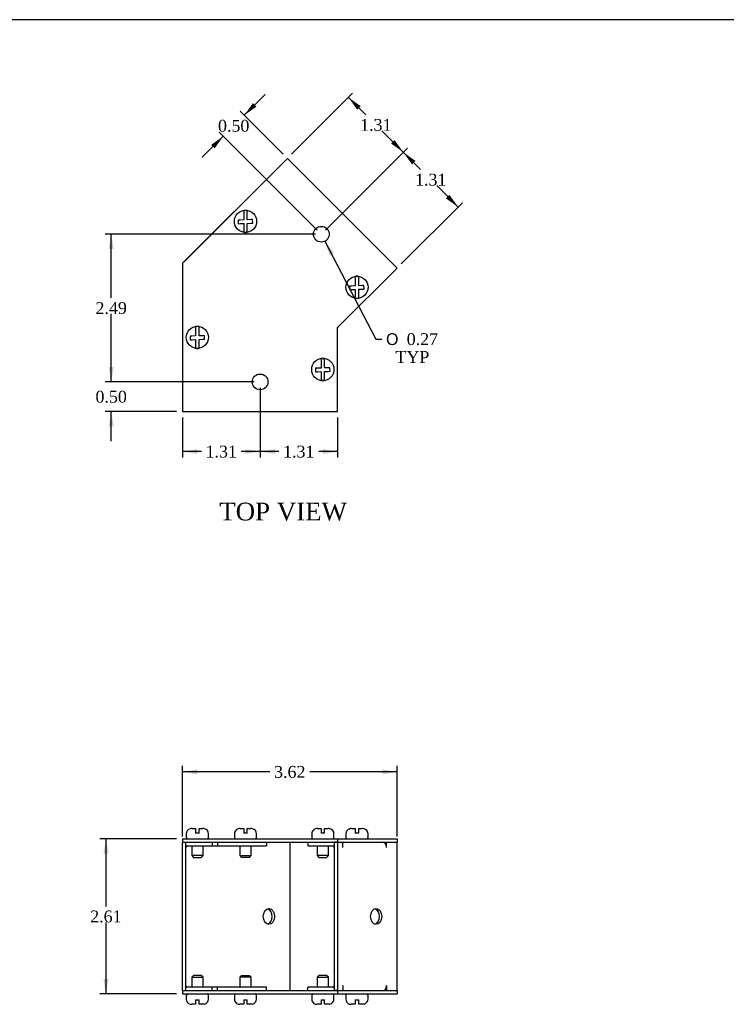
# Model space of a CAD drawing. Header units: inches. Extents: x 0.1 to 47.9, y -0.3 to 31.9.
# Tile 3 of 7: x 12 to 23.9, y 15.3 to 31.9. Entities that reach past the tile are written whole.
import ezdxf
from ezdxf.enums import TextEntityAlignment as Align

# ---------------------------------------------------------------- set-up
doc = ezdxf.new("R2010")
doc.units = ezdxf.units.IN
doc.header["$MEASUREMENT"] = 0
for name, color, linetype in [('COM55573-1', 7, 'Continuous'), ('COM55574-1', 7, 'Continuous'), ('COM55575-1', 7, 'Continuous'), ('Default', 7, 'Continuous'), ('SCS19491', 7, 'Continuous')]:
    doc.layers.add(name, color=color, linetype=linetype)
doc.styles.add('SEACAD_Solid_Edge_ANSI1_Symbols', font='txt')
doc.styles.add('SEACAD_Times_New_Roman', font='times.ttf')
doc.dimstyles.new('HAMMOND_(STH_-_42x28)', dxfattribs={"dimtxt": 0.2, "dimasz": 0.25, "dimexe": 0.1, "dimexo": 0.1, "dimgap": 0.05, "dimtad": 0, "dimtih": 1, "dimtoh": 1, "dimzin": 0, "dimdsep": 46, "dimtxsty": 'SEACAD_Times_New_Roman', "dimblk1": '_SE_FILLED', "dimblk2": '_SE_FILLED', "dimsah": 1, "dimcen": 0.1, "dimadec": 0, "dimazin": 0, "dimtfac": 0.8, "dimtofl": 0, "dimtmove": 0, "dimatfit": 3, "dimfxl": 1, "dimtolj": 1, "dimtzin": 0, "dimarcsym": 0})

# ---------------------------------------------------------------- blocks, each defined once
blk = doc.blocks.new('SE')
at = {"layer": 'COM55573-1', "color": 7, "linetype": 'Continuous'}
for p, q in [((14.751, 18.089), (17.365, 18.089)), ((14.751, 18.089), (14.751, 18.032)), ((14.751, 18.032), (17.365, 18.032)), ((17.365, 18.089), (18.367, 18.089)), ((17.365, 18.089), (17.365, 18.032)), ((17.372, 18.032), (18.367, 18.032)), ((18.367, 18.089), (18.367, 18.032)), ((14.751, 15.532), (17.365, 15.532)), ((14.751, 15.532), (14.751, 15.475)), ((14.751, 15.475), (17.365, 15.475)), ((17.365, 15.532), (17.365, 15.475)), ((17.365, 15.475), (18.367, 15.475)), ((17.372, 15.532), (18.367, 15.532)), ((18.367, 15.532), (18.367, 15.475))]:
    blk.add_line(p, q, dxfattribs=at)
at = {"layer": 'COM55574-1', "color": 7, "linetype": 'Continuous'}
for p, q in [((16.865, 18.032), (16.865, 17.975)), ((16.865, 17.975), (17.279, 17.975)), ((17.308, 18.032), (17.308, 15.532)), ((17.365, 18.032), (17.308, 18.032)), ((17.365, 18.032), (17.365, 15.532)), ((17.372, 18.032), (17.365, 18.032)), ((17.45, 17.946), (17.45, 18.032)), ((17.45, 17.946), (17.45, 17.946)), ((18.151, 18.027), (18.151, 18.032)), ((18.191, 17.946), (18.191, 18.032)), ((18.191, 17.946), (18.191, 17.946)), ((18.368, 18.032), (18.367, 18.032)), ((18.368, 15.532), (18.368, 18.032)), ((17.45, 15.618), (17.45, 15.532)), ((17.45, 15.618), (17.45, 15.618)), ((18.191, 15.618), (18.191, 15.618)), ((18.191, 15.618), (18.191, 15.532)), ((16.865, 15.532), (16.865, 15.589)), ((17.279, 15.589), (16.865, 15.589)), ((17.365, 15.532), (17.308, 15.532)), ((17.365, 15.532), (17.372, 15.532)), ((18.151, 15.537), (18.151, 15.532)), ((18.367, 15.532), (18.368, 15.532))]:
    blk.add_line(p, q, dxfattribs=at)
for centre, radius, start, end in [((17.279, 17.946), 0.086, 70.2931, 90), ((17.279, 17.946), 0.029, 0, 90), ((17.279, 15.618), 0.029, 270, 0), ((17.279, 15.618), 0.086, 270, 289.7069)]:
    blk.add_arc(centre, radius, start, end, dxfattribs=at)
for centre, major_axis, start_param, end_param in [((17.389, 17.946), (0, -0.086), 1.570796, 1.613592), ((18.13, 17.946), (0, 0.086), 4.712389, 6.283185), ((17.974, 16.782), (0, -0.133), 0.21596, 2.925632), ((17.389, 15.618), (0, -0.086), 1.528001, 1.570796), ((18.13, 15.618), (0, 0.086), 3.141593, 4.712389)]:
    blk.add_ellipse(centre, major_axis=major_axis, ratio=0.707107, start_param=start_param, end_param=end_param, dxfattribs=at)
blk.add_ellipse((18.014, 16.782), major_axis=(0, -0.133), ratio=0.707107, dxfattribs=at)
at = {"layer": 'COM55575-1', "color": 7, "linetype": 'Continuous'}
for p, q in [((14.751, 18.032), (14.808, 18.032)), ((14.751, 15.532), (14.751, 18.032)), ((14.808, 15.532), (14.808, 18.032)), ((14.837, 17.975), (15.251, 17.975)), ((15.251, 18.032), (15.251, 17.975)), ((15.251, 17.975), (15.339, 17.975)), ((15.339, 18.032), (15.339, 17.975)), ((15.339, 17.975), (16.166, 17.975)), ((16.166, 18.032), (16.166, 17.975)), ((16.559, 18.032), (16.559, 15.532)), ((14.751, 15.532), (14.808, 15.532)), ((15.251, 15.589), (14.837, 15.589)), ((15.339, 15.589), (15.251, 15.589)), ((15.251, 15.532), (15.251, 15.589)), ((16.166, 15.589), (15.339, 15.589)), ((15.339, 15.532), (15.339, 15.589)), ((16.166, 15.532), (16.166, 15.589))]:
    blk.add_line(p, q, dxfattribs=at)
for centre, radius, start, end in [((14.837, 17.946), 0.086, 90, 109.7069), ((14.837, 17.946), 0.029, 90, 180), ((14.837, 15.618), 0.029, 180, 270), ((14.837, 15.618), 0.086, 250.2931, 270)]:
    blk.add_arc(centre, radius, start, end, dxfattribs=at)
blk.add_ellipse((16.206, 16.782), major_axis=(0, -0.133), ratio=0.707107, dxfattribs=at)
blk.add_ellipse((16.166, 16.782), major_axis=(0, -0.133), ratio=0.707107, start_param=0.21596, end_param=2.925632, dxfattribs=at)
at = {"layer": 'SCS19491', "color": 7, "linetype": 'Continuous'}
for p, q in [((14.912, 18.264), (14.906, 18.264)), ((14.912, 18.264), (14.971, 18.264)), ((14.971, 18.264), (14.971, 18.189)), ((15.031, 18.264), (15.094, 18.264)), ((15.031, 18.189), (15.031, 18.264)), ((15.722, 18.264), (15.717, 18.264)), ((15.722, 18.264), (15.782, 18.264)), ((15.782, 18.264), (15.782, 18.189)), ((15.842, 18.264), (15.904, 18.264)), ((15.842, 18.189), (15.842, 18.264)), ((17.026, 18.264), (17.02, 18.264)), ((17.026, 18.264), (17.085, 18.264)), ((17.085, 18.264), (17.085, 18.189)), ((17.145, 18.264), (17.208, 18.264)), ((17.145, 18.189), (17.145, 18.264)), ((17.6, 18.264), (17.594, 18.264)), ((17.6, 18.264), (17.66, 18.264)), ((17.66, 18.264), (17.66, 18.189)), ((17.72, 18.264), (17.782, 18.264)), ((17.72, 18.189), (17.72, 18.264)), ((14.814, 18.174), (14.814, 18.114)), ((15.031, 18.189), (14.971, 18.189)), ((15.189, 18.114), (15.189, 18.174)), ((15.624, 18.174), (15.624, 18.114)), ((15.842, 18.189), (15.782, 18.189)), ((15.999, 18.114), (15.999, 18.174)), ((16.928, 18.174), (16.928, 18.114)), ((17.145, 18.189), (17.085, 18.189)), ((17.303, 18.114), (17.303, 18.174)), ((17.502, 18.174), (17.502, 18.114)), ((17.72, 18.189), (17.66, 18.189)), ((17.877, 18.114), (17.877, 18.174)), ((14.906, 17.975), (14.906, 17.807)), ((15.096, 17.807), (15.096, 17.975)), ((15.717, 17.975), (15.717, 17.807)), ((15.907, 17.807), (15.907, 17.975)), ((17.02, 17.975), (17.02, 17.807)), ((17.21, 17.807), (17.21, 17.975)), ((15.096, 17.807), (14.906, 17.807)), ((14.906, 17.807), (14.936, 17.777)), ((14.936, 17.777), (15.066, 17.777)), ((15.066, 17.777), (15.096, 17.807)), ((15.717, 17.807), (15.907, 17.807)), ((15.717, 17.807), (15.747, 17.777)), ((15.877, 17.777), (15.747, 17.777)), ((15.877, 17.777), (15.907, 17.807)), ((17.21, 17.807), (17.02, 17.807)), ((17.02, 17.807), (17.05, 17.777)), ((17.05, 17.777), (17.18, 17.777)), ((17.18, 17.777), (17.21, 17.807)), ((14.936, 15.788), (14.906, 15.758)), ((15.066, 15.788), (14.936, 15.788)), ((15.096, 15.758), (15.066, 15.788)), ((15.747, 15.788), (15.717, 15.758)), ((15.747, 15.788), (15.877, 15.788)), ((15.907, 15.758), (15.877, 15.788)), ((17.05, 15.788), (17.02, 15.758)), ((17.18, 15.788), (17.05, 15.788)), ((17.21, 15.758), (17.18, 15.788)), ((14.906, 15.758), (15.096, 15.758)), ((14.906, 15.758), (14.906, 15.589)), ((15.096, 15.589), (15.096, 15.758)), ((15.907, 15.758), (15.717, 15.758)), ((15.717, 15.758), (15.717, 15.589)), ((15.907, 15.589), (15.907, 15.758)), ((17.02, 15.758), (17.21, 15.758)), ((17.02, 15.758), (17.02, 15.589)), ((17.21, 15.589), (17.21, 15.758)), ((14.814, 15.45), (14.814, 15.39)), ((15.189, 15.39), (15.189, 15.45)), ((15.624, 15.45), (15.624, 15.39)), ((15.999, 15.39), (15.999, 15.45)), ((16.928, 15.45), (16.928, 15.39)), ((17.303, 15.39), (17.303, 15.45)), ((17.502, 15.45), (17.502, 15.39)), ((17.877, 15.39), (17.877, 15.45)), ((14.971, 15.3), (14.906, 15.3)), ((14.971, 15.375), (15.031, 15.375)), ((14.971, 15.375), (14.971, 15.3)), ((15.031, 15.3), (15.031, 15.375)), ((15.094, 15.3), (15.031, 15.3)), ((15.121, 15.304), (15.094, 15.3)), ((15.782, 15.3), (15.717, 15.3)), ((15.782, 15.375), (15.842, 15.375)), ((15.782, 15.375), (15.782, 15.3)), ((15.842, 15.3), (15.842, 15.375)), ((15.905, 15.3), (15.842, 15.3)), ((15.931, 15.304), (15.905, 15.3)), ((17.085, 15.3), (17.02, 15.3)), ((17.085, 15.375), (17.145, 15.375)), ((17.085, 15.375), (17.085, 15.3)), ((17.145, 15.3), (17.145, 15.375)), ((17.208, 15.3), (17.145, 15.3)), ((17.235, 15.304), (17.208, 15.3)), ((17.66, 15.3), (17.594, 15.3)), ((17.66, 15.375), (17.72, 15.375)), ((17.66, 15.375), (17.66, 15.3)), ((17.72, 15.3), (17.72, 15.375)), ((17.783, 15.3), (17.72, 15.3)), ((17.809, 15.304), (17.783, 15.3))]:
    blk.add_line(p, q, dxfattribs=at)
for centre, radius, start, end in [((14.911, 18.167), 0.0972, 89.8041, 109.0544), ((15.094, 18.166), 0.0981, 72.7336, 90.1206), ((15.722, 18.167), 0.0972, 89.8041, 109.0544), ((15.905, 18.166), 0.0981, 72.7336, 90.1206), ((17.025, 18.167), 0.0972, 89.8041, 109.0544), ((17.208, 18.166), 0.0981, 72.7336, 90.1206), ((17.6, 18.167), 0.0972, 89.8041, 109.0544), ((17.782, 18.166), 0.0981, 72.7336, 90.1206), ((14.904, 18.174), 0.09, 106.6898, 180), ((14.839, 18.114), 0.025, 180, 270), ((15.099, 18.174), 0.09, 0, 75.1795), ((15.164, 18.114), 0.025, 270, 0), ((15.714, 18.174), 0.09, 106.6898, 180), ((15.649, 18.114), 0.025, 180, 270), ((15.909, 18.174), 0.09, 0, 75.1795), ((15.974, 18.114), 0.025, 270, 0), ((17.018, 18.174), 0.09, 106.6898, 180), ((16.953, 18.114), 0.025, 180, 270), ((17.213, 18.174), 0.09, 0, 75.1795), ((17.278, 18.114), 0.025, 270, 0), ((17.592, 18.174), 0.09, 106.6898, 180), ((17.527, 18.114), 0.025, 180, 270), ((17.787, 18.174), 0.09, 0, 75.1795), ((17.852, 18.114), 0.025, 270, 0), ((14.839, 15.45), 0.025, 90, 180), ((15.164, 15.45), 0.025, 0, 90), ((15.649, 15.45), 0.025, 90, 180), ((15.974, 15.45), 0.025, 0, 90), ((16.953, 15.45), 0.025, 90, 180), ((17.278, 15.45), 0.025, 0, 90), ((17.527, 15.45), 0.025, 90, 180), ((17.852, 15.45), 0.025, 0, 90), ((14.904, 15.39), 0.09, 180, 253.3062), ((14.906, 15.394), 0.0938, 252.0854, 270.0791), ((15.099, 15.39), 0.09, 284.8505, 0), ((15.714, 15.39), 0.09, 180, 253.3062), ((15.717, 15.394), 0.0938, 252.0854, 270.0791), ((15.909, 15.39), 0.09, 284.8505, 0), ((17.018, 15.39), 0.09, 180, 253.3062), ((17.02, 15.394), 0.0938, 252.0854, 270.0791), ((17.213, 15.39), 0.09, 284.8505, 0), ((17.592, 15.39), 0.09, 180, 253.3062), ((17.594, 15.394), 0.0938, 252.0854, 270.0791), ((17.787, 15.39), 0.09, 284.8505, 0)]:
    blk.add_arc(centre, radius, start, end, dxfattribs=at)
for points, knots in [([(14.878, 18.26), (14.878, 18.26), (14.878, 18.26), (14.879, 18.26), (14.879, 18.26), (14.88, 18.259)], [0.3393144, 0.3393144, 0.3393144, 0.3393144, 0.5, 0.5, 1, 1, 1, 1]), ([(15.123, 18.26), (15.123, 18.261), (15.122, 18.261), (15.121, 18.261), (15.121, 18.261), (15.121, 18.261)], [0, 0, 0, 0, 0.5, 0.5, 1, 1, 1, 1]), ([(15.689, 18.26), (15.689, 18.26), (15.689, 18.26), (15.689, 18.26), (15.69, 18.26), (15.69, 18.259)], [0.3393144, 0.3393144, 0.3393144, 0.3393144, 0.5, 0.5, 1, 1, 1, 1]), ([(15.934, 18.26), (15.933, 18.261), (15.933, 18.261), (15.932, 18.261), (15.932, 18.261), (15.931, 18.261)], [0, 0, 0, 0, 0.5, 0.5, 1, 1, 1, 1]), ([(16.992, 18.26), (16.992, 18.26), (16.992, 18.26), (16.993, 18.26), (16.993, 18.26), (16.994, 18.259)], [0.3393144, 0.3393144, 0.3393144, 0.3393144, 0.5, 0.5, 1, 1, 1, 1]), ([(17.237, 18.26), (17.237, 18.261), (17.236, 18.261), (17.235, 18.261), (17.235, 18.261), (17.235, 18.261)], [0, 0, 0, 0, 0.5, 0.5, 1, 1, 1, 1]), ([(17.566, 18.26), (17.566, 18.26), (17.567, 18.26), (17.567, 18.26), (17.567, 18.26), (17.568, 18.259)], [0.3393144, 0.3393144, 0.3393144, 0.3393144, 0.5, 0.5, 1, 1, 1, 1]), ([(17.811, 18.26), (17.811, 18.261), (17.811, 18.261), (17.81, 18.261), (17.809, 18.261), (17.809, 18.261)], [0, 0, 0, 0, 0.5, 0.5, 1, 1, 1, 1])]:
    blk.add_open_spline(points, degree=3, knots=knots, dxfattribs=at)
for points in [[(14.877, 15.305), (14.877, 15.304), (14.878, 15.304), (14.878, 15.304)], [(15.122, 15.303), (15.121, 15.303), (15.121, 15.303), (15.121, 15.304)], [(15.688, 15.305), (15.688, 15.304), (15.688, 15.304), (15.689, 15.304)], [(15.932, 15.303), (15.932, 15.303), (15.932, 15.303), (15.931, 15.304)], [(16.991, 15.305), (16.991, 15.304), (16.992, 15.304), (16.992, 15.304)], [(17.236, 15.303), (17.235, 15.303), (17.235, 15.303), (17.235, 15.304)], [(17.565, 15.305), (17.566, 15.304), (17.566, 15.304), (17.566, 15.304)], [(17.81, 15.303), (17.81, 15.303), (17.809, 15.303), (17.809, 15.304)]]:
    blk.add_open_spline(points, degree=3, dxfattribs=at)
blk = doc.blocks.new('SE1')
at = {"layer": 'COM55573-1', "color": 7, "linetype": 'Continuous'}
for p, q in [((16.519, 29.564), (14.751, 27.796)), ((18.367, 27.715), (16.519, 29.564)), ((14.751, 27.796), (14.751, 25.296)), ((17.365, 26.713), (18.367, 27.715)), ((17.365, 25.296), (17.365, 26.713)), ((14.751, 25.296), (17.365, 25.296))]:
    blk.add_line(p, q, dxfattribs=at)
for centre in [(17.09, 28.286), (16.058, 25.796)]:
    blk.add_circle(centre, 0.133, dxfattribs=at)
at = {"layer": 'COM55574-1', "color": 7, "linetype": 'Continuous'}
for p, q in [((18.327, 27.756), (18.327, 27.756)), ((18.368, 27.716), (18.327, 27.756)), ((18.368, 27.716), (18.367, 27.715))]:
    blk.add_line(p, q, dxfattribs=at)
blk.add_arc((17.394, 26.701), 0.029, 141.2749, 180, dxfattribs=at)
at = {"layer": 'COM55575-1', "color": 7, "linetype": 'Continuous'}
for p, q in [((15.812, 28.857), (16.519, 29.564)), ((16.519, 29.564), (16.559, 29.524)), ((16.559, 29.523), (16.559, 29.524)), ((14.985, 28.03), (15.812, 28.857)), ((15.812, 28.857), (15.812, 28.857)), ((15.812, 28.857), (15.812, 28.857)), ((15.812, 28.857), (15.812, 28.857)), ((14.776, 27.821), (14.985, 28.03)), ((14.985, 28.03), (14.985, 28.03)), ((14.985, 28.03), (14.985, 28.03)), ((14.985, 28.03), (14.985, 28.03))]:
    blk.add_line(p, q, dxfattribs=at)
blk.add_arc((14.837, 27.76), 0.086, 135, 137.3424, dxfattribs=at)
at = {"layer": 'SCS19491', "color": 7, "linetype": 'Continuous'}
for p, q in [((15.782, 28.687), (15.782, 28.596)), ((15.782, 28.596), (15.782, 28.527)), ((15.842, 28.596), (15.842, 28.687)), ((15.842, 28.53), (15.842, 28.596)), ((15.717, 28.525), (15.688, 28.523)), ((15.688, 28.523), (15.69, 28.464)), ((15.69, 28.464), (15.722, 28.465)), ((15.782, 28.527), (15.717, 28.525)), ((15.722, 28.465), (15.782, 28.467)), ((15.782, 28.467), (15.782, 28.41)), ((15.782, 28.41), (15.782, 28.319)), ((15.905, 28.532), (15.842, 28.53)), ((15.842, 28.469), (15.904, 28.472)), ((15.842, 28.41), (15.842, 28.469)), ((15.842, 28.319), (15.842, 28.41)), ((15.904, 28.472), (15.934, 28.473)), ((15.931, 28.533), (15.905, 28.532)), ((15.934, 28.473), (15.931, 28.533)), ((17.66, 27.575), (17.66, 27.484)), ((17.72, 27.484), (17.72, 27.575)), ((17.594, 27.413), (17.565, 27.411)), ((17.565, 27.411), (17.568, 27.351)), ((17.66, 27.415), (17.594, 27.413)), ((17.66, 27.484), (17.66, 27.415)), ((17.72, 27.418), (17.72, 27.484)), ((17.783, 27.42), (17.72, 27.418)), ((17.809, 27.421), (17.783, 27.42)), ((17.811, 27.361), (17.809, 27.421)), ((17.568, 27.351), (17.6, 27.353)), ((17.6, 27.353), (17.66, 27.355)), ((17.66, 27.355), (17.66, 27.298)), ((17.66, 27.298), (17.66, 27.207)), ((17.72, 27.357), (17.782, 27.36)), ((17.72, 27.298), (17.72, 27.357)), ((17.72, 27.207), (17.72, 27.298)), ((17.782, 27.36), (17.811, 27.361)), ((14.906, 26.567), (14.877, 26.566)), ((14.877, 26.566), (14.88, 26.506)), ((14.971, 26.57), (14.906, 26.567)), ((14.971, 26.73), (14.971, 26.639)), ((14.971, 26.639), (14.971, 26.57)), ((15.031, 26.639), (15.031, 26.73)), ((15.031, 26.572), (15.031, 26.639)), ((15.094, 26.575), (15.031, 26.572)), ((15.121, 26.576), (15.094, 26.575)), ((15.123, 26.516), (15.121, 26.576)), ((14.88, 26.506), (14.912, 26.508)), ((14.912, 26.508), (14.971, 26.51)), ((14.971, 26.51), (14.971, 26.453)), ((14.971, 26.453), (14.971, 26.362)), ((15.031, 26.512), (15.094, 26.515)), ((15.031, 26.453), (15.031, 26.512)), ((15.031, 26.362), (15.031, 26.453)), ((15.094, 26.515), (15.123, 26.516)), ((17.085, 26.188), (17.085, 26.097)), ((17.085, 26.097), (17.085, 26.029)), ((17.145, 26.097), (17.145, 26.188)), ((17.145, 26.031), (17.145, 26.097)), ((17.02, 26.026), (16.991, 26.025)), ((16.991, 26.025), (16.994, 25.965)), ((16.994, 25.965), (17.026, 25.966)), ((17.085, 26.029), (17.02, 26.026)), ((17.026, 25.966), (17.085, 25.969)), ((17.085, 25.969), (17.085, 25.912)), ((17.085, 25.912), (17.085, 25.821)), ((17.208, 26.034), (17.145, 26.031)), ((17.145, 25.971), (17.208, 25.973)), ((17.145, 25.912), (17.145, 25.971)), ((17.145, 25.821), (17.145, 25.912)), ((17.235, 26.035), (17.208, 26.034)), ((17.208, 25.973), (17.237, 25.975)), ((17.237, 25.975), (17.235, 26.035))]:
    blk.add_line(p, q, dxfattribs=at)
for centre in [(15.812, 28.503), (17.69, 27.391), (15.001, 26.546), (17.115, 26.005)]:
    blk.add_circle(centre, 0.187, dxfattribs=at)
for centre, start, end in [((15.812, 28.503), 80.7303, 99.2697), ((15.812, 28.503), 260.7303, 279.2697), ((17.69, 27.391), 80.7303, 99.2697), ((17.69, 27.391), 260.7303, 279.2697), ((15.001, 26.546), 80.7303, 99.2697), ((15.001, 26.546), 260.7303, 279.2697), ((17.115, 26.005), 80.7303, 99.2697), ((17.115, 26.005), 260.7303, 279.2697)]:
    blk.add_arc(centre, 0.186, start, end, dxfattribs=at)
blk = doc.blocks.new('DMBLK8058')
at = {"layer": 'Default', "linetype": 'Continuous', "transparency": 16777216}
for points in [[(13.508, 26.046), (13.55, 25.796), (13.591, 26.046)], [(13.508, 25.046), (13.591, 25.046), (13.55, 25.296)]]:
    blk.add_hatch(color=7, dxfattribs=at).paths.add_polyline_path(points)
at = {"layer": 'Default', "color": 7, "linetype": 'Continuous', "transparency": 16777216}
for p, q in [((13.55, 25.796), (13.55, 26.296)), ((15.958, 25.796), (13.45, 25.796)), ((14.651, 25.296), (13.45, 25.296)), ((13.55, 24.796), (13.55, 25.296))]:
    blk.add_line(p, q, dxfattribs=at)
at = {"layer": 'Default', "color": 7, "linetype": 'Continuous', "transparency": 16777216, "style": 'SEACAD_Times_New_Roman'}
blk.add_text('0.50', height=0.2, dxfattribs=at).set_placement((13.284, 25.646), align=Align.TOP_LEFT)
blk = doc.blocks.new('_SE_FILLED')
at = {"color": 0}
blk.add_line((0, 0), (-1, 0), dxfattribs=at)
blk.add_solid([(0, 0), (-1, -0.1665), (-1, 0.1665), (0, 0)], dxfattribs=at)
blk = doc.blocks.new('DMBLK8059')
at = {"layer": 'Default', "linetype": 'Continuous', "transparency": 16777216}
for points in [[(13.508, 28.036), (13.591, 28.036), (13.55, 28.286)], [(13.508, 26.046), (13.55, 25.796), (13.591, 26.046)]]:
    blk.add_hatch(color=7, dxfattribs=at).paths.add_polyline_path(points)
at = {"layer": 'Default', "color": 7, "linetype": 'Continuous', "transparency": 16777216}
for p, q in [((16.99, 28.286), (13.45, 28.286)), ((13.55, 27.211), (13.55, 28.286)), ((13.55, 25.796), (13.55, 26.941)), ((15.958, 25.796), (13.45, 25.796))]:
    blk.add_line(p, q, dxfattribs=at)
at = {"layer": 'Default', "color": 7, "linetype": 'Continuous', "transparency": 16777216, "style": 'SEACAD_Times_New_Roman'}
blk.add_text('2.49', height=0.2, dxfattribs=at).set_placement((13.284, 27.141), align=Align.TOP_LEFT)
blk = doc.blocks.new('DMBLK8060')
at = {"layer": 'Default', "linetype": 'Continuous', "transparency": 16777216}
for points in [[(15.001, 19.262), (14.751, 19.22), (15.001, 19.178)], [(18.118, 19.262), (18.118, 19.178), (18.368, 19.22)]]:
    blk.add_hatch(color=7, dxfattribs=at).paths.add_polyline_path(points)
at = {"layer": 'Default', "color": 7, "linetype": 'Continuous', "transparency": 16777216}
for p, q in [((14.751, 18.132), (14.751, 19.32)), ((18.368, 18.132), (18.368, 19.32)), ((16.224, 19.22), (14.751, 19.22)), ((18.368, 19.22), (16.895, 19.22))]:
    blk.add_line(p, q, dxfattribs=at)
at = {"layer": 'Default', "color": 7, "linetype": 'Continuous', "transparency": 16777216, "style": 'SEACAD_Times_New_Roman'}
blk.add_text('3.62', height=0.2, dxfattribs=at).set_placement((16.294, 19.32), align=Align.TOP_LEFT)
blk = doc.blocks.new('DMBLK8061')
at = {"layer": 'Default', "linetype": 'Continuous', "transparency": 16777216}
for points in [[(13.419, 17.839), (13.502, 17.839), (13.46, 18.089)], [(13.419, 15.725), (13.46, 15.475), (13.502, 15.725)]]:
    blk.add_hatch(color=7, dxfattribs=at).paths.add_polyline_path(points)
at = {"layer": 'Default', "color": 7, "linetype": 'Continuous', "transparency": 16777216}
for p, q in [((14.651, 18.089), (13.36, 18.089)), ((13.46, 18.089), (13.46, 16.952)), ((13.46, 16.682), (13.46, 15.475)), ((14.651, 15.475), (13.36, 15.475))]:
    blk.add_line(p, q, dxfattribs=at)
at = {"layer": 'Default', "color": 7, "linetype": 'Continuous', "transparency": 16777216, "style": 'SEACAD_Times_New_Roman'}
blk.add_text('2.61', height=0.2, dxfattribs=at).set_placement((13.195, 16.882), align=Align.TOP_LEFT)
blk = doc.blocks.new('DMBLK8070')
at = {"layer": 'Default', "linetype": 'Continuous', "transparency": 16777216}
for points in [[(16.308, 24.58), (16.308, 24.663), (16.058, 24.621)], [(17.115, 24.58), (17.365, 24.621), (17.115, 24.663)]]:
    blk.add_hatch(color=7, dxfattribs=at).paths.add_polyline_path(points)
at = {"layer": 'Default', "color": 7, "linetype": 'Continuous', "transparency": 16777216}
for p, q in [((16.058, 25.696), (16.058, 24.521)), ((17.365, 25.196), (17.365, 24.521)), ((16.376, 24.621), (16.058, 24.621)), ((17.365, 24.621), (17.047, 24.621))]:
    blk.add_line(p, q, dxfattribs=at)
at = {"layer": 'Default', "color": 7, "linetype": 'Continuous', "transparency": 16777216, "style": 'SEACAD_Times_New_Roman'}
blk.add_text('1.31', height=0.2, dxfattribs=at).set_placement((16.446, 24.721), align=Align.TOP_LEFT)
blk = doc.blocks.new('DMBLK8071')
at = {"layer": 'Default', "linetype": 'Continuous', "transparency": 16777216}
for points in [[(15.001, 24.58), (15.001, 24.663), (14.751, 24.621)], [(15.808, 24.58), (16.058, 24.621), (15.808, 24.663)]]:
    blk.add_hatch(color=7, dxfattribs=at).paths.add_polyline_path(points)
at = {"layer": 'Default', "color": 7, "linetype": 'Continuous', "transparency": 16777216}
for p, q in [((16.058, 25.696), (16.058, 24.521)), ((14.751, 25.196), (14.751, 24.521)), ((15.069, 24.621), (14.751, 24.621)), ((16.058, 24.621), (15.74, 24.621))]:
    blk.add_line(p, q, dxfattribs=at)
at = {"layer": 'Default', "color": 7, "linetype": 'Continuous', "transparency": 16777216, "style": 'SEACAD_Times_New_Roman'}
blk.add_text('1.31', height=0.2, dxfattribs=at).set_placement((15.139, 24.721), align=Align.TOP_LEFT)
blk = doc.blocks.new('DMBLK8072')
at = {"layer": 'Default', "linetype": 'Continuous', "transparency": 16777216}
for points in [[(18.678, 29.521), (18.472, 29.668), (18.619, 29.462)], [(19.249, 28.95), (19.19, 28.891), (19.396, 28.744)]]:
    blk.add_hatch(color=7, dxfattribs=at).paths.add_polyline_path(points)
at = {"layer": 'Default', "color": 7, "linetype": 'Continuous', "transparency": 16777216}
for p, q in [((17.16, 28.357), (18.543, 29.739)), ((18.764, 29.376), (18.472, 29.668)), ((19.396, 28.744), (19.034, 29.106)), ((18.438, 27.786), (19.467, 28.815))]:
    blk.add_line(p, q, dxfattribs=at)
at = {"layer": 'Default', "color": 7, "linetype": 'Continuous', "transparency": 16777216, "style": 'SEACAD_Times_New_Roman'}
blk.add_text('1.31', height=0.2, dxfattribs=at).set_placement((18.669, 29.306), align=Align.TOP_LEFT)
blk = doc.blocks.new('DMBLK8073')
at = {"layer": 'Default', "linetype": 'Continuous', "transparency": 16777216}
for points in [[(17.754, 30.445), (17.548, 30.592), (17.695, 30.386)], [(18.325, 29.874), (18.266, 29.816), (18.472, 29.668)]]:
    blk.add_hatch(color=7, dxfattribs=at).paths.add_polyline_path(points)
at = {"layer": 'Default', "color": 7, "linetype": 'Continuous', "transparency": 16777216}
for p, q in [((16.59, 29.634), (17.618, 30.663)), ((17.84, 30.3), (17.548, 30.592)), ((18.472, 29.668), (18.11, 30.03)), ((17.16, 28.357), (18.543, 29.739))]:
    blk.add_line(p, q, dxfattribs=at)
at = {"layer": 'Default', "color": 7, "linetype": 'Continuous', "transparency": 16777216, "style": 'SEACAD_Times_New_Roman'}
blk.add_text('1.31', height=0.2, dxfattribs=at).set_placement((17.744, 30.23), align=Align.TOP_LEFT)
blk = doc.blocks.new('DMBLK8074')
at = {"layer": 'Default', "linetype": 'Continuous', "transparency": 16777216}
for points in [[(15.938, 30.498), (15.791, 30.292), (15.997, 30.439)], [(15.231, 29.791), (15.29, 29.732), (15.437, 29.938)]]:
    blk.add_hatch(color=7, dxfattribs=at).paths.add_polyline_path(points)
at = {"layer": 'Default', "color": 7, "linetype": 'Continuous', "transparency": 16777216}
for p, q in [((16.145, 30.645), (15.791, 30.292)), ((16.448, 29.634), (15.72, 30.363)), ((15.437, 29.938), (15.084, 29.585)), ((17.019, 28.357), (15.367, 30.009))]:
    blk.add_line(p, q, dxfattribs=at)
at = {"layer": 'Default', "color": 7, "linetype": 'Continuous', "transparency": 16777216, "style": 'SEACAD_Times_New_Roman'}
blk.add_text('0.50', height=0.2, dxfattribs=at).set_placement((15.349, 30.215), align=Align.TOP_LEFT)
blk = doc.blocks.new('DMBLK8075')
at = {"layer": 'Default', "linetype": 'Continuous', "transparency": 16777216}
blk.add_hatch(color=7, dxfattribs=at).paths.add_polyline_path([(17.303, 27.966), (17.151, 28.168), (17.23, 27.927)])
at = {"layer": 'Default', "color": 7, "linetype": 'Continuous', "transparency": 16777216}
for p, q in [((17.151, 28.168), (18.011, 26.517)), ((18.011, 26.517), (18.111, 26.517))]:
    blk.add_line(p, q, dxfattribs=at)
for s, style, p in [('O', 'SEACAD_Solid_Edge_ANSI1_Symbols', (18.181, 26.617)), ('0.27', 'SEACAD_Times_New_Roman', (18.529, 26.617)), ('TYP', 'SEACAD_Times_New_Roman', (18.34, 26.317))]:
    blk.add_text(s, height=0.2, dxfattribs=dict(at, style=style)).set_placement(p, align=Align.TOP_LEFT)
blk = doc.blocks.new('BORDER')
at = {"layer": 'Default', "color": 7, "linetype": 'Continuous'}
blk.add_line((0, 27.86), (-41.86, 27.86), dxfattribs=at)

msp = doc.modelspace()

# ---------------------------------------------------------------- block references
at = {"layer": 'Default', "color": 7, "xscale": 1.142, "yscale": 1.142, "zscale": 1.142}
msp.add_blockref('BORDER', (47.903, 0.088), dxfattribs=at)
at = {"layer": 'Default'}
for name in ['SE1', 'SE']:
    msp.add_blockref(name, (0, 0), dxfattribs=at)

# ---------------------------------------------------------------- texts
at = {"layer": 'Default', "color": 7, "linetype": 'Continuous', "style": 'SEACAD_Times_New_Roman'}
msp.add_text('TOP VIEW', height=0.3, dxfattribs=at).set_placement((15.37, 23.76), align=Align.TOP_LEFT)

# ---------------------------------------------------------------- dimensions: what is measured, and where the dimension line sits
at = {"layer": 'Default', "color": 7, "linetype": 'Continuous'}
for base, p1, p2, angle, picture, middle, dimtype in [((15.437, 29.938), (16.519, 29.564), (17.09, 28.286), 225, 'DMBLK8074', (15.614, 30.115), 160), ((17.548, 30.592), (17.09, 28.286), (16.519, 29.564), 135, 'DMBLK8073', (18.01, 30.13), 160), ((18.472, 29.668), (18.367, 27.715), (17.09, 28.286), 135, 'DMBLK8072', (18.934, 29.206), 160), ((13.55, 28.286), (16.058, 25.796), (17.09, 28.286), 90, 'DMBLK8059', (13.55, 27.041), 160), ((13.55, 25.796), (14.751, 25.296), (16.058, 25.796), 90, 'DMBLK8058', (13.55, 25.546), 160), ((13.46, 18.089), (14.751, 18.089), (14.751, 15.475), 270, 'DMBLK8061', (13.46, 16.782), 161)]:
    dim = msp.add_linear_dim(base=base, p1=p1, p2=p2, angle=angle, text='\\A1;<>', dimstyle='HAMMOND_(STH_-_42x28)', dxfattribs=at)
    dim.commit()
    dim.dimension.update_dxf_attribs({"geometry": picture, "text_midpoint": middle, "dimtype": dimtype})
dim = msp.add_diameter_dim_2p(p1=(17.028, 28.404), p2=(17.151, 28.168), text='\\A1;<>\\PTYP', dimstyle='HAMMOND_(STH_-_42x28)', dxfattribs=at)
dim.commit()
dim.dimension.update_dxf_attribs({"geometry": 'DMBLK8075', "text_midpoint": (18.111, 26.517), "dimtype": 163})
for base, p1, p2, picture, middle in [((14.751, 24.621), (16.058, 25.796), (14.751, 25.296), 'DMBLK8071', (15.405, 24.621)), ((16.058, 24.621), (17.365, 25.296), (16.058, 25.796), 'DMBLK8070', (16.712, 24.621)), ((14.751, 19.22), (18.368, 18.032), (14.751, 18.032), 'DMBLK8060', (16.559, 19.22))]:
    dim = msp.add_linear_dim(base=base, p1=p1, p2=p2, text='\\A1;<>', dimstyle='HAMMOND_(STH_-_42x28)', dxfattribs=at)
    dim.commit()
    dim.dimension.update_dxf_attribs({"geometry": picture, "text_midpoint": middle, "dimtype": 160})

doc.saveas('drawing.dxf')
